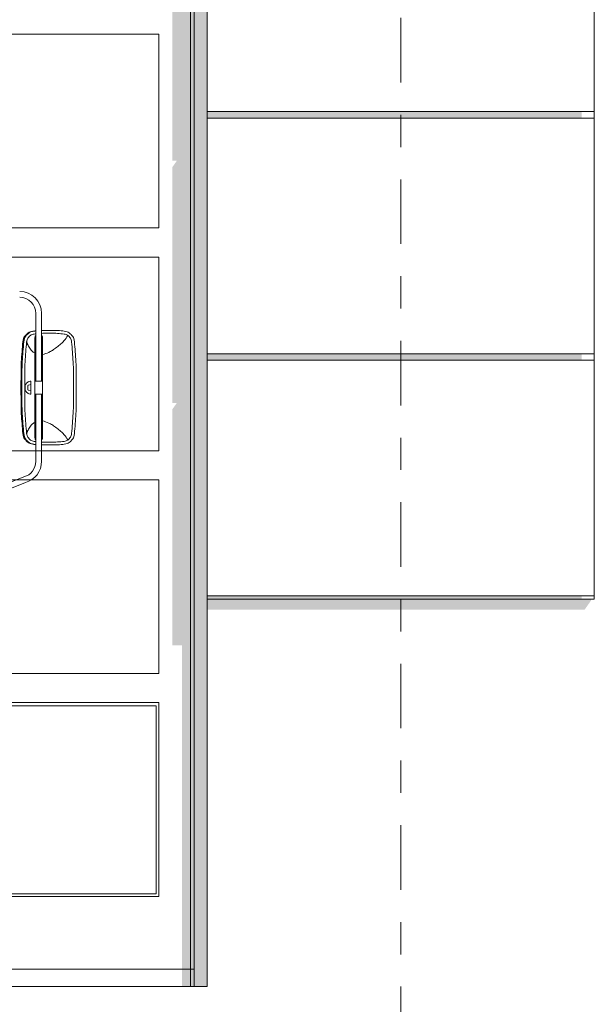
# Model space of a CAD drawing. Header units: metres. Extents: x -4 to 112, y -27 to 26.
# Tile 75 of 256: x 31.57 to 33.35, y -0.05 to 2.99. Entities that reach past the tile are written whole.
import ezdxf
from ezdxf.enums import TextEntityAlignment as Align

# ---------------------------------------------------------------- set-up
doc = ezdxf.new("R2010")
doc.units = ezdxf.units.M
doc.header["$MEASUREMENT"] = 0
doc.linetypes.add('Raster', pattern=[0.4, 0.2, -0.1, 0, -0.1])
for name, color, linetype in [('10 Fassade', 7, 'Continuous'), ('10 Wand außen', 7, 'Continuous'), ('10 Wand innen', 7, 'Continuous'), ('90 Achsraster', 7, 'Continuous'), ('94 Genehmigungsplanung Bemaßung', 7, 'Continuous')]:
    doc.layers.add(name, color=color, linetype=linetype)
doc.styles.add('ERSTELLTER_STIL_1', font='arial.ttf')
doc.styles.add('ERSTELLTER_STIL_2', font='arial.ttf')
doc.dimstyles.new('ERSTELLTER_STIL__1', dxfattribs={"dimtxt": 0.25, "dimasz": 0.19, "dimexe": 0.18, "dimexo": 0.1, "dimgap": 0, "dimtad": 1, "dimtih": 1, "dimtoh": 1, "dimzin": 0, "dimdsep": 46, "dimtxsty": 'ERSTELLTER_STIL_2', "dimblk": 'ARROWHEAD_6', "dimblk1": 'ARROWHEAD_6', "dimblk2": 'ARROWHEAD_6', "dimcen": 0.09, "dimclrd": 7, "dimclre": 7, "dimclrt": 7, "dimazin": 0, "dimtfac": 1, "dimtdec": 4, "dimtmove": 0, "dimatfit": 3, "dimfxl": 1, "dimtolj": 1, "dimtzin": 0, "dimarcsym": 0})

# ---------------------------------------------------------------- blocks, each defined once
blk = doc.blocks.new('Standard-Rastermarker[6]_1', base_point=(32.7511, 10))
at = {"layer": '90 Achsraster', "color": 14, "linetype": 'Raster', "lineweight": 18, "true_color": 0xa80000}
blk.add_line((32.7511, 9), (32.7511, -1), dxfattribs=at)
at = {"layer": '90 Achsraster', "color": 14, "lineweight": 18, "true_color": 0xa80000, "style": 'ERSTELLTER_STIL_1'}
for tag, p in [('AC_MarkerText_1_0', (32.7511, 10.5)), ('AC_MarkerText_1_1', (32.7511, -2.2))]:
    blk.add_attdef(tag, text='', height=0.3, rotation=360, dxfattribs=at).set_placement(p, align=Align.TOP_CENTER)
blk = doc.blocks.new('*D38', base_point=(27236.1321, 0))
at = {"layer": '94 Genehmigungsplanung Bemaßung', "color": 7, "linetype": 'Continuous', "lineweight": 13}
for p, q in [((17.3411, 9.2531), (17.3411, 9.6281)), ((58.1625, 9.2531), (58.1625, 9.6281)), ((17.4411, 9.5406), (17.2411, 9.3406)), ((58.0625, 9.3406), (58.2625, 9.5406)), ((17.1911, 9.4406), (17.3411, 9.4406)), ((17.3411, 9.4406), (58.1625, 9.4406)), ((58.1625, 9.4406), (58.3125, 9.4406))]:
    blk.add_line(p, q, dxfattribs=at)
at = {"layer": '94 Genehmigungsplanung Bemaßung', "color": 7, "lineweight": 13, "insert": (37.3228, 9.4906), "char_height": 0.25, "attachment_point": 7, "style": 'ERSTELLTER_STIL_2'}
blk.add_mtext('\\A1;{\\pql;\\fArial|b0|i0|c0|p0;\\W1.000000;40,82}', dxfattribs=at)
blk = doc.blocks.new('ARROWHEAD_6')
at = {"color": 0, "linetype": 'Continuous', "lineweight": 0}
for p, q in [((-0.5, -0.5), (0.5, 0.5)), ((0, 0), (-1, 0))]:
    blk.add_line(p, q, dxfattribs=at)

msp = doc.modelspace()

# ---------------------------------------------------------------- hatches: boundary and pattern name
at = {"layer": '10 Fassade', "linetype": 'Continuous', "lineweight": 0, "true_color": 0x000000}
for points in [[(32.1511, 2.69), (33.3116, 2.69), (33.3116, 2.71), (32.1511, 2.71)], [(32.1511, 1.94), (33.3116, 1.94), (33.3116, 1.96), (32.1511, 1.96)], [(32.1511, 1.2), (33.3116, 1.2), (33.3116, 1.21), (32.1511, 1.21)]]:
    msp.add_hatch(color=18, dxfattribs=at).paths.add_polyline_path(points)
at = {"layer": '10 Wand außen', "linetype": 'Continuous', "lineweight": 0, "true_color": 0x000000}
for points in [[(28.3511, 4.5), (28.3511, 4.3474), (28.4071, 4.3474), (28.4071, 4.444), (32.1115, 4.444), (32.1115, 0), (32.1511, 0), (32.1511, 4.5)], [(28.4071, 4.3474), (28.4216, 4.3474), (28.4216, 4.4295), (32.0993, 4.4295), (32.0993, 0.0542), (32.1115, 0.0542), (32.1115, 4.444), (28.4071, 4.444)], [(28.4216, 4.4295), (28.4216, 4.3474), (29.0832, 4.3474), (29.1032, 4.3757), (29.1032, 4.3474), (31.6832, 4.3474), (31.7032, 4.3757), (31.7032, 4.3474), (32.0432, 4.3474), (32.0432, 4.0574), (32.0574, 4.0574), (32.0432, 4.0374), (32.0432, 3.3074), (32.0574, 3.3074), (32.0432, 3.2874), (32.0432, 2.5574), (32.0574, 2.5574), (32.0432, 2.5374), (32.0432, 1.8074), (32.0574, 1.8074), (32.0432, 1.7874), (32.0432, 1.0574), (32.0736, 1.0574), (32.0736, 0.0542), (32.0993, 0.0542), (32.0993, 4.4295)], [(32.1511, 1.167), (33.3207, 1.167), (33.3407, 1.1953), (33.3407, 1.2), (32.1511, 1.2)], [(32.0736, 0.0542), (32.0736, 0), (32.0993, 0), (32.0993, 0.0542)]]:
    msp.add_hatch(color=18, dxfattribs=at).paths.add_polyline_path(points)
at = {"layer": '10 Wand innen', "linetype": 'Continuous', "lineweight": 0, "true_color": 0x000000}
msp.add_hatch(color=18, dxfattribs=at).paths.add_polyline_path([(32.1115, 0.0542), (32.0993, 0.0542), (32.0993, 0), (32.1115, 0)])

# ---------------------------------------------------------------- linework, layer by layer
at = {"color": 7, "linetype": 'Continuous', "lineweight": 13}
for p, q in [((31.6204, 2.0849), (31.6204, 1.8749)), ((31.6384, 2.0849), (31.6384, 1.8749)), ((31.6174, 2.0307), (31.6204, 2.0307)), ((31.6179, 2.0089), (31.6179, 1.7008)), ((31.641, 2.0089), (31.641, 1.7008)), ((31.5957, 1.8603), (31.5957, 1.8495)), ((31.6053, 1.8649), (31.5975, 1.8627)), ((31.6053, 1.8754), (31.6053, 1.8344)), ((31.6179, 1.8749), (31.641, 1.8749)), ((31.6053, 1.8449), (31.5975, 1.8471)), ((31.6179, 1.8349), (31.641, 1.8349)), ((31.6204, 1.8349), (31.6204, 1.6268)), ((31.6384, 1.8349), (31.6384, 1.6268)), ((31.6174, 1.6791), (31.6204, 1.6791)), ((31.49, 1.5412), (31.5834, 1.5785)), ((31.494, 1.5237), (31.5881, 1.5612))]:
    msp.add_line(p, q, dxfattribs=at)
at = {"color": 7, "linetype": 'Continuous', "lineweight": 13, "flags": 128}
for points in [[(31.5804, 1.9972, -0.056603), (31.5823, 2.0067, -0.078452), (31.5854, 2.0129, -0.034038), (31.5907, 2.0192, -0.035038), (31.5966, 2.0246, -0.08083), (31.6025, 2.0279, -0.057491), (31.6117, 2.03)], [(31.5834, 1.9972, -0.056603), (31.5853, 2.0067, -0.078452), (31.5884, 2.0129, -0.034038), (31.5937, 2.0192, -0.035038), (31.5996, 2.0246, -0.08083), (31.6055, 2.0279, -0.057491), (31.6147, 2.03)], [(31.592, 1.9964, -0.056603), (31.5935, 2.0035, -0.078452), (31.5958, 2.0082, -0.034038), (31.5998, 2.013, -0.035038), (31.6043, 2.017, -0.08083), (31.6087, 2.0195, -0.057491), (31.6156, 2.0211)], [(31.7199, 2.0166, -0.030502), (31.7077, 1.9996, -0.048984), (31.6985, 1.9904, -0.011788), (31.6852, 1.9799, -0.011974), (31.6717, 1.9703, -0.049768), (31.6605, 1.9642, -0.030748), (31.641, 1.9574)], [(31.7079, 2.0211, -0.057491), (31.7148, 2.0195, -0.08083), (31.7192, 2.017, -0.035038), (31.7237, 2.013, -0.034038), (31.7277, 2.0082, -0.078452), (31.73, 2.0035, -0.056603), (31.7315, 1.9964)], [(31.7088, 2.03, -0.057491), (31.718, 2.0279, -0.08083), (31.7239, 2.0246, -0.035038), (31.7298, 2.0192, -0.034038), (31.7351, 2.0129, -0.078452), (31.7382, 2.0067, -0.056603), (31.7401, 1.9972)], [(31.5804, 1.7125, -0.007628), (31.5756, 1.7744, -0.014381), (31.5746, 1.8074), (31.5745, 1.8549), (31.5746, 1.9024, -0.014381), (31.5756, 1.9353, -0.007628), (31.5804, 1.9972)], [(31.5834, 1.7125, -0.007628), (31.5786, 1.7744, -0.014381), (31.5776, 1.8074), (31.5775, 1.8549), (31.5776, 1.9024, -0.014381), (31.5786, 1.9353, -0.007628), (31.5834, 1.9972)], [(31.592, 1.7134, -0.007628), (31.5873, 1.7749, -0.014381), (31.5863, 1.8076), (31.5862, 1.8549), (31.5863, 1.9021, -0.014381), (31.5873, 1.9348, -0.007628), (31.592, 1.9964)], [(31.6179, 1.9611, -0.029552), (31.6105, 1.9669, -0.048188), (31.6065, 1.9711, -0.011178), (31.6021, 1.9772, -0.011011), (31.5978, 1.9836, -0.047458), (31.5952, 1.9889, -0.029325), (31.5922, 1.9979)], [(31.7315, 1.9964, -0.007628), (31.7362, 1.9348, -0.014381), (31.7372, 1.9021), (31.7373, 1.8549), (31.7372, 1.8076, -0.014381), (31.7362, 1.7749, -0.007628), (31.7315, 1.7134)], [(31.7401, 1.9972, -0.007628), (31.7449, 1.9353, -0.014381), (31.7459, 1.9024), (31.746, 1.8549), (31.7459, 1.8074, -0.014381), (31.7449, 1.7744, -0.007628), (31.7401, 1.7125)], [(31.6053, 1.8344, -0.054049), (31.6004, 1.8354, -0.077228), (31.5973, 1.8369, -0.031609), (31.593, 1.8402, -0.053756), (31.5909, 1.8426, -0.052048), (31.5888, 1.8464, -0.052179), (31.5874, 1.8505, -0.051461), (31.587, 1.8549, -0.051461), (31.5874, 1.8592, -0.052179), (31.5888, 1.8634, -0.052048), (31.5909, 1.8672, -0.053756), (31.593, 1.8695, -0.031609), (31.5973, 1.8729, -0.077228), (31.6004, 1.8744, -0.054049), (31.6053, 1.8754)], [(31.5957, 1.8603, -0.053709), (31.5957, 1.8609, -0.075573), (31.5959, 1.8613, -0.0313), (31.5962, 1.8618, -0.032148), (31.5965, 1.8622, -0.077683), (31.5969, 1.8625, -0.054482), (31.5975, 1.8627)], [(31.5975, 1.8471, -0.054482), (31.5969, 1.8473, -0.077683), (31.5965, 1.8476, -0.032148), (31.5962, 1.848, -0.0313), (31.5959, 1.8484, -0.075573), (31.5957, 1.8489, -0.053709), (31.5957, 1.8495)], [(31.5922, 1.7119, -0.029325), (31.5952, 1.7209, -0.047458), (31.5978, 1.7262, -0.011011), (31.6021, 1.7326, -0.011178), (31.6065, 1.7387, -0.048188), (31.6105, 1.7429, -0.029552), (31.6179, 1.7487)], [(31.641, 1.7523, -0.030748), (31.6605, 1.7455, -0.049768), (31.6717, 1.7395, -0.011974), (31.6852, 1.7298, -0.011788), (31.6985, 1.7194, -0.048984), (31.7077, 1.7101, -0.030502), (31.7199, 1.6932)], [(31.6117, 1.6797, -0.057491), (31.6025, 1.6819, -0.08083), (31.5966, 1.6851, -0.035038), (31.5907, 1.6905, -0.034038), (31.5854, 1.6969, -0.078452), (31.5823, 1.7031, -0.056603), (31.5804, 1.7125)], [(31.6147, 1.6797, -0.057491), (31.6055, 1.6819, -0.08083), (31.5996, 1.6851, -0.035038), (31.5937, 1.6905, -0.034038), (31.5884, 1.6969, -0.078452), (31.5853, 1.7031, -0.056603), (31.5834, 1.7125)], [(31.6156, 1.6887, -0.057491), (31.6087, 1.6903, -0.08083), (31.6043, 1.6927, -0.035038), (31.5998, 1.6968, -0.034038), (31.5958, 1.7016, -0.078452), (31.5935, 1.7063, -0.056603), (31.592, 1.7134)], [(31.7315, 1.7134, -0.056603), (31.73, 1.7063, -0.078452), (31.7277, 1.7016, -0.034038), (31.7237, 1.6968, -0.035038), (31.7192, 1.6927, -0.08083), (31.7148, 1.6903, -0.057491), (31.7079, 1.6887)], [(31.7401, 1.7125, -0.056603), (31.7382, 1.7031, -0.078452), (31.7351, 1.6969, -0.034038), (31.7298, 1.6905, -0.035038), (31.7239, 1.6851, -0.08083), (31.718, 1.6819, -0.057491), (31.7088, 1.6797)]]:
    msp.add_lwpolyline(points, format="xyb", dxfattribs=at)
at = {"color": 7, "linetype": 'Continuous', "lineweight": 13}
for points in [[(31.6117, 2.03, -0.002623), (31.6174, 2.0307)], [(31.6147, 2.03, -0.002623), (31.6204, 2.0307)], [(31.6156, 2.0211, -0.002246), (31.6204, 2.0216)], [(31.6179, 2.0089, -0.0553), (31.6182, 2.012, -0.077175), (31.619, 2.0141, -0.026115), (31.6204, 2.0163)], [(31.6384, 2.0321, -0.011917), (31.646, 2.0324, -0.00127), (31.6617, 2.0324, -0.00127), (31.6775, 2.0324, -0.017213), (31.6885, 2.0319, -0.009242), (31.7088, 2.03)], [(31.6384, 2.0231, -0.012652), (31.6463, 2.0234, -0.00127), (31.6617, 2.0234, -0.00127), (31.6772, 2.0234, -0.017213), (31.6879, 2.023, -0.009242), (31.7079, 2.0211)], [(31.6384, 2.0163, -0.026115), (31.6399, 2.0141, -0.077175), (31.6407, 2.012, -0.0553), (31.641, 2.0089)], [(31.6174, 1.6791, -0.002623), (31.6117, 1.6797)], [(31.6204, 1.6791, -0.002623), (31.6147, 1.6797)], [(31.6204, 1.6881, -0.002246), (31.6156, 1.6887)], [(31.6204, 1.6934, -0.026115), (31.619, 1.6956, -0.077175), (31.6182, 1.6977, -0.0553), (31.6179, 1.7008)], [(31.641, 1.7008, -0.0553), (31.6407, 1.6977, -0.077175), (31.6399, 1.6956, -0.026115), (31.6384, 1.6934)], [(31.7079, 1.6887, -0.009242), (31.6879, 1.6868, -0.017213), (31.6772, 1.6864, -0.00127), (31.6617, 1.6863, -0.00127), (31.6463, 1.6864, -0.012652), (31.6384, 1.6866)], [(31.7088, 1.6797, -0.009242), (31.6885, 1.6778, -0.017213), (31.6775, 1.6774, -0.00127), (31.6617, 1.6774, -0.00127), (31.646, 1.6774, -0.011917), (31.6384, 1.6776)]]:
    msp.add_lwpolyline(points, format="xyb", dxfattribs=at)
for centre, radius, start, end in [((31.5705, 2.0849), 0.0679, 0, 90), ((31.5705, 2.0849), 0.0499, 0, 90), ((31.5705, 1.6268), 0.0499, 285, 0), ((31.5705, 1.6268), 0.0679, 285, 0)]:
    msp.add_arc(centre, radius, start, end, dxfattribs=at)
at = {"layer": '10 Fassade', "color": 7, "linetype": 'Continuous', "lineweight": 13}
for p, q in [((32.1511, 3.44), (32.1511, 2.71)), ((33.3511, 3.44), (33.3511, 2.71)), ((33.3511, 2.71), (32.1511, 2.71)), ((32.1511, 2.69), (32.1511, 2.71)), ((33.3511, 2.69), (32.1511, 2.69)), ((32.1511, 2.69), (32.1511, 1.96)), ((33.3511, 2.71), (33.3511, 2.69)), ((33.3511, 2.69), (33.3511, 1.96)), ((33.3511, 1.96), (32.1511, 1.96)), ((32.1511, 1.94), (32.1511, 1.96)), ((33.3511, 1.96), (33.3511, 1.94)), ((33.3511, 1.94), (32.1511, 1.94)), ((32.1511, 1.94), (32.1511, 1.21)), ((33.3511, 1.94), (33.3511, 1.21)), ((33.3511, 1.21), (32.1511, 1.21)), ((32.1511, 1.2), (32.1511, 1.21)), ((33.3511, 1.21), (33.3511, 1.2))]:
    msp.add_line(p, q, dxfattribs=at)
at = {"layer": '10 Wand außen', "color": 7, "linetype": 'Continuous', "lineweight": 13}
for p, q in [((32.0993, 4.4295), (32.0993, 0.0542)), ((32.1115, 0.0542), (32.1115, 4.444)), ((32.0016, 2.9495), (30.9016, 2.9495)), ((32.0016, 2.3495), (32.0016, 2.9495)), ((30.9016, 2.3495), (32.0016, 2.3495)), ((32.0016, 2.2595), (30.9016, 2.2595)), ((32.0016, 1.6595), (32.0016, 2.2595)), ((30.9016, 1.6595), (32.0016, 1.6595)), ((32.0016, 1.5695), (30.9016, 1.5695)), ((32.0016, 0.9695), (32.0016, 1.5695)), ((33.3511, 1.2), (32.1511, 1.2)), ((32.1511, 1.2), (32.1511, 0)), ((30.9016, 0.9695), (32.0016, 0.9695)), ((30.9016, 0.8795), (32.0016, 0.8795)), ((30.9099, 0.8696), (31.9939, 0.8696)), ((31.9939, 0.8696), (31.9939, 0.2876)), ((32.0016, 0.8795), (32.0016, 0.2795)), ((30.9016, 0.2795), (32.0016, 0.2795)), ((31.9939, 0.2876), (30.9099, 0.2876)), ((28.4216, 0.0542), (32.0993, 0.0542)), ((32.0993, 0.0542), (32.1115, 0.0542)), ((32.0993, 0.0542), (32.0993, 0)), ((32.1115, 0.0542), (32.1115, 0)), ((32.1511, 0), (28.3511, 0))]:
    msp.add_line(p, q, dxfattribs=at)

# ---------------------------------------------------------------- block references
at = {"layer": '90 Achsraster', "color": 7, "linetype": 'Continuous', "lineweight": 18}
msp.add_blockref('Standard-Rastermarker[6]_1', (32.7511, 10), dxfattribs=at)

# ---------------------------------------------------------------- dimensions: what is measured, and where the dimension line sits
at = {"layer": '94 Genehmigungsplanung Bemaßung', "color": 7, "linetype": 'Continuous', "lineweight": 13}
dim = msp.add_linear_dim(base=(58.1625, 9.4406), p1=(17.3411, 1.2), p2=(58.1625, -0.1), dimstyle='ERSTELLTER_STIL__1', dxfattribs=at)
dim.commit()
dim.dimension.update_dxf_attribs({"geometry": '*D38', "text_midpoint": (37.7416, 9.6156), "dimtype": 160})

doc.saveas('drawing.dxf')
